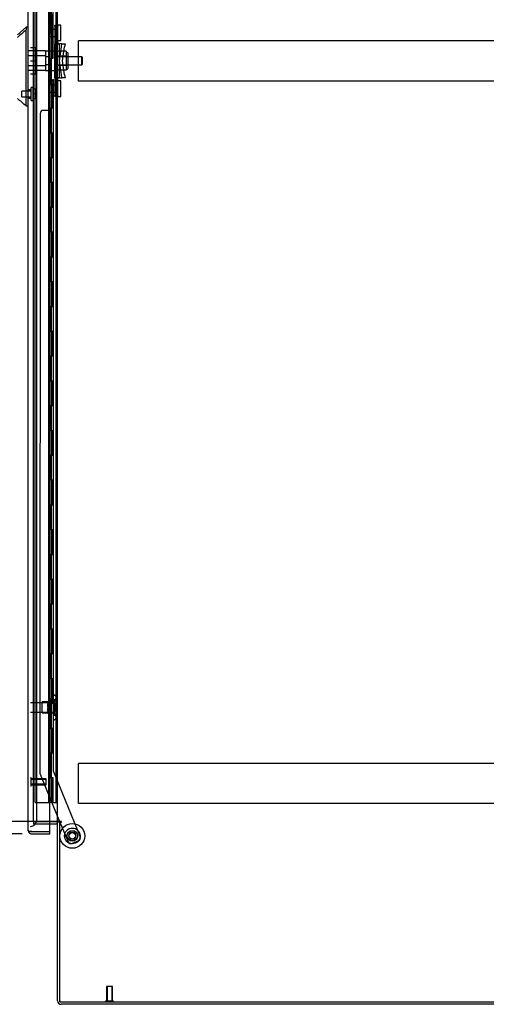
# Model space of a CAD drawing. Header units: inches. Extents: x 1 to 359, y -2 to 239.
# Tile 11 of 18: x 173 to 191, y 84 to 124. Entities that reach past the tile are written whole.
import ezdxf
from ezdxf.enums import TextEntityAlignment as Align
from ezdxf.lldxf.tags import DXFTag

# ---------------------------------------------------------------- set-up
doc = ezdxf.new("R2010")
doc.units = ezdxf.units.IN
doc.header["$MEASUREMENT"] = 0
for name, color, linetype in [('COM53964-5', 7, 'Continuous'), ('COM54746-60', 7, 'Continuous'), ('COM70220', 7, 'Continuous'), ('COM70838', 7, 'Continuous'), ('COM70839-3', 7, 'Continuous'), ('COM71197-3', 7, 'Continuous'), ('COM71198-5', 7, 'Continuous'), ('COM71199-2', 7, 'Continuous'), ('Default', 7, 'Continuous'), ('HAN13068', 7, 'Continuous'), ('HAN13068_NUT', 7, 'Continuous'), ('HAN13068_SCREW', 7, 'Continuous'), ('HAN_NUT', 7, 'Continuous'), ('NTS18147', 7, 'Continuous'), ('ROL87452', 7, 'Continuous'), ('RVT17786', 7, 'Continuous'), ('RVT19000', 7, 'Continuous'), ('SPC87322', 7, 'Continuous'), ('STD26122', 7, 'Continuous'), ('STD26258', 7, 'Continuous'), ('WAF25376', 7, 'Continuous'), ('WAM30038', 7, 'Continuous')]:
    doc.layers.add(name, color=color, linetype=linetype)
doc.styles.add('SEACAD_Times_New_Roman', font='times.ttf')
tags = doc.linetypes.add('HIDDEN2', pattern=[0.1875, 0.125, -0.0625]).pattern_tags.tags
tags[6:7] = [DXFTag(74, 4), DXFTag(75, 0), DXFTag(340, '0'), DXFTag(46, 0.0), DXFTag(50, 0.0), DXFTag(44, 0.0), DXFTag(45, 0.0)]
tags[4:5] = [DXFTag(74, 4), DXFTag(75, 0), DXFTag(340, '0'), DXFTag(46, 0.0), DXFTag(50, 0.0), DXFTag(44, 0.0), DXFTag(45, 0.0)]
doc.dimstyles.new('HAMMOND_(STH_-_300x200)', dxfattribs={"dimtxt": 1.5, "dimasz": 1.875, "dimexe": 0.75, "dimexo": 0.75, "dimgap": 0.375, "dimtad": 0, "dimtih": 1, "dimtoh": 1, "dimzin": 0, "dimdsep": 46, "dimtxsty": 'SEACAD_Times_New_Roman', "dimblk1": '_SE_FILLED', "dimblk2": '_SE_FILLED', "dimsah": 1, "dimcen": 0.75, "dimadec": 0, "dimazin": 0, "dimtfac": 0.8, "dimtofl": 0, "dimtmove": 0, "dimatfit": 3, "dimfxl": 1, "dimtolj": 1, "dimtzin": 0, "dimarcsym": 0})

# ---------------------------------------------------------------- blocks, each defined once
blk = doc.blocks.new('SE3')
at = {"layer": 'COM53964-5', "color": 7, "linetype": 'HIDDEN2'}
for p, q in [((174.88, 122.818), (174.88, 122.956)), ((209.255, 122.956), (174.88, 122.956)), ((174.88, 121.469), (174.88, 122.818)), ((174.88, 121.331), (174.88, 121.469)), ((209.255, 121.331), (174.88, 121.331)), ((174.88, 93.688), (174.88, 93.826)), ((209.255, 93.826), (174.88, 93.826)), ((174.88, 92.339), (174.88, 93.688)), ((174.88, 92.201), (174.88, 92.339)), ((209.255, 92.201), (174.88, 92.201))]:
    blk.add_line(p, q, dxfattribs=at)
at = {"layer": 'COM54746-60', "color": 7, "linetype": 'HIDDEN2'}
for p, q in [((173.135, 92.251), (173.135, 152.251)), ((173.685, 92.251), (173.685, 152.251)), ((173.69, 152.26), (173.69, 92.251)), ((173.79, 92.251), (173.79, 152.26)), ((173.976, 92.251), (173.976, 152.251)), ((173.74, 123.251), (173.74, 124.251)), ((173.781, 123.251), (173.781, 124.251)), ((173.685, 123.251), (173.74, 123.251)), ((173.729, 123.251), (173.857, 123.251)), ((173.729, 122.251), (173.729, 123.251)), ((173.826, 122.251), (173.826, 123.251)), ((173.852, 123.251), (173.852, 122.251)), ((173.857, 122.251), (173.857, 123.251)), ((173.685, 122.251), (173.74, 122.251)), ((173.729, 122.251), (173.857, 122.251)), ((173.74, 121.251), (173.74, 122.251)), ((173.781, 121.251), (173.781, 122.251)), ((173.685, 121.251), (173.74, 121.251)), ((173.729, 121.251), (173.857, 121.251)), ((173.729, 120.251), (173.729, 121.251)), ((173.826, 120.251), (173.826, 121.251)), ((173.852, 121.251), (173.852, 120.251)), ((173.857, 120.251), (173.857, 121.251)), ((173.685, 120.251), (173.74, 120.251)), ((173.729, 120.251), (173.857, 120.251)), ((173.74, 119.251), (173.74, 120.251)), ((173.781, 119.251), (173.781, 120.251)), ((173.685, 119.251), (173.74, 119.251)), ((173.729, 119.251), (173.857, 119.251)), ((173.729, 118.251), (173.729, 119.251)), ((173.826, 118.251), (173.826, 119.251)), ((173.852, 119.251), (173.852, 118.251)), ((173.857, 118.251), (173.857, 119.251)), ((173.685, 118.251), (173.74, 118.251)), ((173.729, 118.251), (173.857, 118.251)), ((173.74, 117.251), (173.74, 118.251)), ((173.781, 117.251), (173.781, 118.251)), ((173.685, 117.251), (173.74, 117.251)), ((173.729, 117.251), (173.857, 117.251)), ((173.729, 116.251), (173.729, 117.251)), ((173.826, 116.251), (173.826, 117.251)), ((173.852, 117.251), (173.852, 116.251)), ((173.857, 116.251), (173.857, 117.251)), ((173.685, 116.251), (173.74, 116.251)), ((173.729, 116.251), (173.857, 116.251)), ((173.74, 115.251), (173.74, 116.251)), ((173.781, 115.251), (173.781, 116.251)), ((173.685, 115.251), (173.74, 115.251)), ((173.729, 115.251), (173.857, 115.251)), ((173.729, 114.251), (173.729, 115.251)), ((173.826, 114.251), (173.826, 115.251)), ((173.852, 115.251), (173.852, 114.251)), ((173.857, 114.251), (173.857, 115.251)), ((173.685, 114.251), (173.74, 114.251)), ((173.729, 114.251), (173.857, 114.251)), ((173.74, 113.251), (173.74, 114.251)), ((173.781, 113.251), (173.781, 114.251)), ((173.685, 113.251), (173.74, 113.251)), ((173.729, 113.251), (173.857, 113.251)), ((173.729, 112.251), (173.729, 113.251)), ((173.826, 112.251), (173.826, 113.251)), ((173.852, 113.251), (173.852, 112.251)), ((173.857, 112.251), (173.857, 113.251)), ((173.685, 112.251), (173.74, 112.251)), ((173.729, 112.251), (173.857, 112.251)), ((173.74, 111.251), (173.74, 112.251)), ((173.781, 111.251), (173.781, 112.251)), ((173.685, 111.251), (173.74, 111.251)), ((173.729, 111.251), (173.857, 111.251)), ((173.729, 110.251), (173.729, 111.251)), ((173.826, 110.251), (173.826, 111.251)), ((173.852, 111.251), (173.852, 110.251)), ((173.857, 110.251), (173.857, 111.251)), ((173.685, 110.251), (173.74, 110.251)), ((173.729, 110.251), (173.857, 110.251)), ((173.74, 109.251), (173.74, 110.251)), ((173.781, 109.251), (173.781, 110.251)), ((173.685, 109.251), (173.74, 109.251)), ((173.729, 109.251), (173.857, 109.251)), ((173.729, 108.251), (173.729, 109.251)), ((173.826, 108.251), (173.826, 109.251)), ((173.852, 109.251), (173.852, 108.251)), ((173.857, 108.251), (173.857, 109.251)), ((173.685, 108.251), (173.74, 108.251)), ((173.729, 108.251), (173.857, 108.251)), ((173.74, 107.251), (173.74, 108.251)), ((173.781, 107.251), (173.781, 108.251)), ((173.685, 107.251), (173.74, 107.251)), ((173.729, 107.251), (173.857, 107.251)), ((173.729, 106.251), (173.729, 107.251)), ((173.826, 106.251), (173.826, 107.251)), ((173.852, 107.251), (173.852, 106.251)), ((173.857, 106.251), (173.857, 107.251)), ((173.685, 106.251), (173.74, 106.251)), ((173.729, 106.251), (173.857, 106.251)), ((173.74, 105.251), (173.74, 106.251)), ((173.781, 105.251), (173.781, 106.251)), ((173.685, 105.251), (173.74, 105.251)), ((173.729, 105.251), (173.857, 105.251)), ((173.729, 104.251), (173.729, 105.251)), ((173.826, 104.251), (173.826, 105.251)), ((173.852, 105.251), (173.852, 104.251)), ((173.857, 104.251), (173.857, 105.251)), ((173.685, 104.251), (173.74, 104.251)), ((173.729, 104.251), (173.857, 104.251)), ((173.74, 103.251), (173.74, 104.251)), ((173.781, 103.251), (173.781, 104.251)), ((173.685, 103.251), (173.74, 103.251)), ((173.729, 103.251), (173.857, 103.251)), ((173.729, 102.251), (173.729, 103.251)), ((173.826, 102.251), (173.826, 103.251)), ((173.852, 103.251), (173.852, 102.251)), ((173.857, 102.251), (173.857, 103.251)), ((173.685, 102.251), (173.74, 102.251)), ((173.729, 102.251), (173.857, 102.251)), ((173.74, 101.251), (173.74, 102.251)), ((173.781, 101.251), (173.781, 102.251)), ((173.685, 101.251), (173.74, 101.251)), ((173.729, 101.251), (173.857, 101.251)), ((173.729, 100.251), (173.729, 101.251)), ((173.826, 100.251), (173.826, 101.251)), ((173.852, 101.251), (173.852, 100.251)), ((173.857, 100.251), (173.857, 101.251)), ((173.685, 100.251), (173.74, 100.251)), ((173.729, 100.251), (173.857, 100.251)), ((173.74, 99.251), (173.74, 100.251)), ((173.781, 99.251), (173.781, 100.251)), ((173.685, 99.251), (173.74, 99.251)), ((173.729, 99.251), (173.857, 99.251)), ((173.729, 98.251), (173.729, 99.251)), ((173.826, 98.251), (173.826, 99.251)), ((173.852, 99.251), (173.852, 98.251)), ((173.857, 98.251), (173.857, 99.251)), ((173.685, 98.251), (173.74, 98.251)), ((173.729, 98.251), (173.857, 98.251)), ((173.74, 97.251), (173.74, 98.251)), ((173.781, 97.251), (173.781, 98.251)), ((173.685, 97.251), (173.74, 97.251)), ((173.729, 97.251), (173.857, 97.251)), ((173.729, 96.251), (173.729, 97.251)), ((173.826, 96.251), (173.826, 97.251)), ((173.852, 97.251), (173.852, 96.251)), ((173.857, 96.251), (173.857, 97.251)), ((173.685, 96.251), (173.74, 96.251)), ((173.729, 96.251), (173.857, 96.251)), ((173.74, 95.251), (173.74, 96.251)), ((173.781, 95.251), (173.781, 96.251)), ((173.685, 95.251), (173.74, 95.251)), ((173.729, 95.251), (173.857, 95.251)), ((173.729, 94.251), (173.729, 95.251)), ((173.826, 94.251), (173.826, 95.251)), ((173.852, 95.251), (173.852, 94.251)), ((173.857, 94.251), (173.857, 95.251)), ((173.685, 94.251), (173.74, 94.251)), ((173.729, 94.251), (173.857, 94.251)), ((173.74, 93.251), (173.74, 94.251)), ((173.781, 93.251), (173.781, 94.251)), ((173.685, 93.251), (173.74, 93.251)), ((173.729, 92.251), (173.729, 93.251)), ((173.729, 93.251), (173.857, 93.251)), ((173.826, 92.251), (173.826, 93.251)), ((173.852, 93.251), (173.852, 92.251)), ((173.857, 92.251), (173.857, 93.251)), ((173.135, 92.251), (173.66, 92.251)), ((173.66, 92.251), (173.685, 92.251)), ((173.685, 92.251), (173.69, 92.251)), ((173.729, 92.251), (173.69, 92.251)), ((173.852, 92.251), (173.729, 92.251)), ((173.852, 92.251), (173.976, 92.251)), ((173.976, 92.251), (174.038, 92.251))]:
    blk.add_line(p, q, dxfattribs=at)
at = {"layer": 'COM70220', "color": 7, "linetype": 'HIDDEN2'}
for p, q in [((173.196, 91.783), (173.196, 152.718)), ((173.196, 91.533), (173.196, 91.783))]:
    blk.add_line(p, q, dxfattribs=at)
blk.add_arc((172.946, 91.533), 0.25, 270, 0, dxfattribs=at)
at = {"layer": 'COM70838', "color": 7, "linetype": 'HIDDEN2'}
for p, q in [((173.928, 123.552), (173.928, 123.588)), ((173.928, 123.588), (174.053, 123.588)), ((173.928, 123.552), (173.928, 122.838)), ((174.053, 123.588), (174.053, 123.552)), ((174.053, 122.893), (174.053, 123.552)), ((173.928, 121.463), (173.928, 122.838)), ((173.928, 122.838), (173.986, 122.838)), ((173.986, 121.463), (173.986, 122.838)), ((173.986, 122.838), (174.111, 122.838)), ((174.111, 121.463), (174.111, 122.838)), ((174.213, 122.838), (174.111, 122.838)), ((174.113, 122.151), (174.195, 122.713)), ((174.195, 122.713), (174.213, 122.838)), ((174.213, 122.838), (174.34, 122.838)), ((174.24, 122.151), (174.321, 122.713)), ((174.34, 122.838), (174.321, 122.713)), ((174.195, 121.588), (174.113, 122.151)), ((174.321, 121.588), (174.24, 122.151)), ((174.213, 121.463), (174.195, 121.588)), ((174.321, 121.588), (174.34, 121.463)), ((173.986, 121.463), (173.928, 121.463)), ((173.928, 121.463), (173.928, 120.75)), ((174.111, 121.463), (173.986, 121.463)), ((174.053, 120.75), (174.053, 121.436)), ((174.111, 121.463), (174.213, 121.463)), ((174.34, 121.463), (174.213, 121.463)), ((173.928, 120.713), (173.928, 120.75)), ((174.053, 120.713), (173.928, 120.713)), ((174.053, 120.75), (174.053, 120.713))]:
    blk.add_line(p, q, dxfattribs=at)
for centre, start, end in [((174.17, 122.893), 180, 208.0398), ((174.17, 121.436), 166.4554, 180)]:
    blk.add_arc(centre, 0.117, start, end, dxfattribs=at)
at = {"layer": 'COM70839-3', "color": 7, "linetype": 'HIDDEN2'}
for p, q in [((173.866, 122.901), (173.853, 150.779)), ((173.795, 124.026), (173.796, 123.014)), ((173.796, 121.288), (173.795, 120.275)), ((173.866, 121.4), (173.853, 93.523)), ((173.334, 120.026), (173.321, 93.442)), ((173.67, 120.15), (173.459, 120.151)), ((173.331, 93.394), (174.121, 91.487)), ((173.853, 93.523), (174.952, 90.866)), ((174.133, 91.457), (174.461, 90.663)), ((174.884, 90.703), (174.625, 90.596))]:
    blk.add_line(p, q, dxfattribs=at)
at = {"layer": 'COM70839-3', "color": 7, "linetype": 'Continuous'}
blk.add_line((174.121, 91.487), (174.133, 91.457), dxfattribs=at)
at = {"layer": 'COM70839-3', "color": 7, "linetype": 'HIDDEN2'}
blk.add_circle((174.633, 90.903), 0.129, dxfattribs=at)
for centre, start, end in [((173.921, 123.014), 180.0275, 243.9236), ((173.921, 121.288), 116.0764, 179.9725), ((173.459, 120.026), 89.9725, 179.9725), ((173.67, 120.275), 269.9725, 359.9725), ((173.446, 93.442), 179.9725, 202.4845), ((174.577, 90.711), 202.4845, 292.4845), ((174.837, 90.819), 292.4845, 22.4845)]:
    blk.add_arc(centre, 0.125, start, end, dxfattribs=at)
at = {"layer": 'COM71197-3', "color": 7, "linetype": 'HIDDEN2'}
for p, q in [((173.071, 91.487), (173.071, 152.797)), ((173.726, 91.487), (173.071, 91.487))]:
    blk.add_line(p, q, dxfattribs=at)
at = {"layer": 'COM71197-3', "color": 7, "linetype": 'Continuous'}
for p, q in [((174.038, 91.487), (174.038, 152.797)), ((173.99, 91.487), (173.726, 91.487)), ((173.99, 91.487), (174.038, 91.487)), ((174.181, 91.487), (174.038, 91.487)), ((174.181, 91.457), (174.133, 91.457)), ((174.133, 84.207), (174.133, 91.457)), ((174.133, 84.207), (210.003, 84.207))]:
    blk.add_line(p, q, dxfattribs=at)
blk.add_arc((174.181, 91.472), 0.015, 270, 90, dxfattribs=at)
at = {"layer": 'COM71198-5', "color": 7, "linetype": 'HIDDEN2'}
for p, q in [((173.071, 91.487), (173.071, 91.392)), ((173.071, 91.487), (173.726, 91.487)), ((173.071, 91.392), (173.726, 91.392))]:
    blk.add_line(p, q, dxfattribs=at)
at = {"layer": 'COM71198-5', "color": 7, "linetype": 'Continuous'}
for p, q in [((173.726, 91.487), (173.99, 91.487)), ((173.726, 91.392), (173.99, 91.392)), ((174.038, 84.255), (174.038, 91.457)), ((174.133, 91.457), (174.038, 91.457)), ((209.955, 84.112), (174.181, 84.112))]:
    blk.add_line(p, q, dxfattribs=at)
for centre, radius, start, end in [((173.99, 91.344), 0.143, 52.2051, 90), ((173.99, 91.344), 0.048, 0, 90), ((174.181, 84.255), 0.143, 180, 270)]:
    blk.add_arc(centre, radius, start, end, dxfattribs=at)
at = {"layer": 'COM71198-5', "color": 7, "linetype": 'HIDDEN2'}
blk.add_arc((174.181, 84.255), 0.048, 180, 270, dxfattribs=at)
at = {"layer": 'COM71199-2', "color": 7, "linetype": 'Continuous'}
for p, q in [((172.851, 91.128), (172.851, 153.374)), ((173.726, 91.08), (173.726, 153.422)), ((172.851, 91.128), (172.851, 91.127)), ((172.851, 91.128), (172.851, 91.128)), ((172.931, 91.08), (172.88, 91.041)), ((172.994, 91.08), (172.88, 91.08)), ((172.931, 91.08), (172.994, 91.08)), ((172.994, 91.08), (172.994, 91.08)), ((172.994, 91.08), (173.726, 91.08)), ((172.994, 91.08), (173.726, 91.08)), ((172.994, 90.985), (173.726, 90.985)), ((173.726, 90.985), (173.726, 91.08))]:
    blk.add_line(p, q, dxfattribs=at)
for start, end in [(180, 180.0762), (180.1561, 217.5036), (217.5036, 270)]:
    blk.add_arc((172.994, 91.128), 0.143, start, end, dxfattribs=at)
blk.add_open_spline([(172.88, 91.08), (172.871, 91.088), (172.863, 91.096), (172.856, 91.108), (172.854, 91.112), (172.851, 91.12), (172.851, 91.124), (172.851, 91.128)], degree=3, knots=[0, 0, 0, 0, 0.5, 0.5, 0.75, 0.75, 1, 1, 1, 1], dxfattribs=at)
at = {"layer": 'HAN13068', "color": 7, "linetype": 'Continuous'}
for p, q in [((172.771, 123.501), (172.416, 123.201)), ((172.851, 123.501), (172.768, 123.501)), ((172.771, 123.501), (172.771, 123.399)), ((172.771, 123.34), (172.771, 123.399)), ((172.771, 123.253), (172.771, 123.34)), ((172.771, 120.763), (172.771, 123.253)), ((172.771, 120.358), (172.771, 120.763)), ((172.771, 120.333), (172.771, 120.358)), ((172.771, 120.331), (172.851, 120.331))]:
    blk.add_line(p, q, dxfattribs=at)
at = {"layer": 'HAN13068', "color": 7, "linetype": 'HIDDEN2'}
for p, q in [((173.553, 122.546), (172.851, 122.546)), ((173.553, 122.35), (172.851, 122.35)), ((173.553, 122.546), (173.553, 122.35)), ((173.553, 122.35), (173.553, 121.951)), ((173.678, 122.311), (173.553, 122.311)), ((173.678, 122.311), (173.678, 122.151)), ((175.013, 122.311), (174.053, 122.311)), ((175.013, 121.991), (175.013, 122.311)), ((175.043, 122.281), (175.013, 122.311)), ((175.043, 122.021), (175.043, 122.281)), ((173.553, 121.951), (172.851, 121.951)), ((173.678, 121.991), (173.553, 121.991)), ((173.553, 121.951), (173.553, 121.755)), ((173.678, 122.151), (173.678, 121.991)), ((174.053, 121.991), (175.013, 121.991)), ((175.013, 121.991), (175.043, 122.021)), ((173.553, 121.755), (172.851, 121.755)), ((172.976, 120.975), (172.851, 120.975)), ((172.851, 120.65), (172.976, 120.65))]:
    blk.add_line(p, q, dxfattribs=at)
at = {"layer": 'HAN13068', "color": 7, "linetype": 'Continuous'}
blk.add_arc((136.005, 77.184), 56.686, 49.5649, 50.0347, dxfattribs=at)
blk.add_open_spline([(172.771, 123.399), (172.652, 123.296), (172.534, 123.192), (172.416, 123.089)], degree=3, dxfattribs=at)
at = {"layer": 'HAN13068_NUT', "color": 7, "linetype": 'HIDDEN2'}
for p, q in [((174.378, 122.535), (174.053, 122.535)), ((174.378, 122.343), (174.053, 122.343)), ((174.378, 122.535), (174.378, 122.439)), ((174.428, 122.483), (174.378, 122.483)), ((174.378, 122.439), (174.378, 122.343)), ((174.378, 122.343), (174.378, 122.151)), ((174.458, 121.848), (174.458, 122.453)), ((174.378, 121.959), (174.053, 121.959)), ((174.378, 122.151), (174.378, 121.959)), ((174.378, 121.959), (174.378, 121.863)), ((174.378, 121.767), (174.053, 121.767)), ((174.378, 121.863), (174.378, 121.767)), ((174.378, 121.818), (174.428, 121.818))]:
    blk.add_line(p, q, dxfattribs=at)
for centre, start, end in [((174.428, 122.453), 0, 90), ((174.428, 121.848), 270, 0)]:
    blk.add_arc(centre, 0.03, start, end, dxfattribs=at)
at = {"layer": 'HAN13068_SCREW', "color": 7, "linetype": 'HIDDEN2'}
for p, q in [((172.976, 120.55), (172.976, 121.075)), ((173.046, 121.075), (172.976, 121.075)), ((173.046, 120.55), (173.046, 121.075)), ((172.601, 120.697), (172.601, 120.929)), ((172.976, 120.929), (172.601, 120.929)), ((172.601, 120.697), (172.976, 120.697)), ((173.183, 121.005), (173.046, 121.005)), ((173.183, 120.813), (173.046, 120.813)), ((173.183, 120.813), (173.183, 121.005)), ((173.183, 120.62), (173.183, 120.813)), ((172.976, 120.55), (173.046, 120.55)), ((173.183, 120.62), (173.046, 120.62))]:
    blk.add_line(p, q, dxfattribs=at)
at = {"layer": 'HAN_NUT', "color": 7, "linetype": 'HIDDEN2'}
for p, q in [((172.946, 122.681), (173.161, 122.681)), ((173.161, 122.151), (173.161, 122.681)), ((172.946, 122.151), (173.161, 122.151)), ((173.161, 121.621), (173.161, 122.151)), ((172.946, 121.621), (173.161, 121.621))]:
    blk.add_line(p, q, dxfattribs=at)
at = {"layer": 'NTS18147', "color": 7, "linetype": 'HIDDEN2'}
for p, q in [((173.854, 96.575), (173.854, 96.58)), ((173.917, 96.58), (173.854, 96.58)), ((173.854, 96.575), (173.854, 96.386)), ((173.854, 96.575), (173.917, 96.575)), ((173.917, 96.575), (173.917, 96.58)), ((173.979, 96.426), (173.979, 96.481)), ((173.416, 95.86), (173.416, 96.3)), ((173.854, 96.3), (173.416, 96.3)), ((173.854, 96.386), (173.854, 96.269)), ((173.917, 96.386), (173.854, 96.386)), ((173.854, 96.269), (173.854, 95.891)), ((173.854, 96.269), (173.917, 96.269)), ((173.917, 96.269), (173.917, 96.386)), ((173.416, 95.86), (173.854, 95.86)), ((173.854, 95.891), (173.854, 95.773)), ((173.917, 95.891), (173.854, 95.891)), ((173.854, 95.773), (173.854, 95.585)), ((173.854, 95.773), (173.917, 95.773)), ((173.917, 95.773), (173.917, 95.891)), ((173.979, 95.679), (173.979, 95.733)), ((173.854, 95.585), (173.854, 95.58)), ((173.917, 95.585), (173.854, 95.585)), ((173.854, 95.58), (173.917, 95.58)), ((173.917, 95.585), (173.917, 95.58))]:
    blk.add_line(p, q, dxfattribs=at)
blk.add_arc((173.66, 96.08), 0.318, 323.6338, 36.3662, dxfattribs=at)
for centre, start_param, end_param in [((173.66, 96.481), 2.506883, 3.776302), ((173.66, 96.426), 2.506883, 3.141593), ((173.66, 95.733), 3.141593, 3.776302), ((173.66, 95.679), 2.506883, 3.776302)]:
    blk.add_ellipse(centre, major_axis=(-0.318, 0), ratio=0.5, start_param=start_param, end_param=end_param, dxfattribs=at)
at = {"layer": 'ROL87452', "color": 7, "linetype": 'HIDDEN2'}
for radius in [0.5, 0.206]:
    blk.add_circle((174.633, 90.903), radius, dxfattribs=at)
at = {"layer": 'RVT17786', "color": 7, "linetype": 'HIDDEN2'}
blk.add_circle((174.633, 90.903), 0.217, dxfattribs=at)
at = {"layer": 'RVT19000', "color": 7, "linetype": 'HIDDEN2'}
for p, q in [((174.053, 123.471), (173.928, 123.471)), ((174.053, 123.588), (174.053, 123.589)), ((174.166, 123.589), (174.053, 123.589)), ((174.166, 122.964), (174.166, 123.589)), ((173.716, 123.136), (173.716, 123.417)), ((173.928, 123.417), (173.716, 123.417)), ((173.716, 123.136), (173.928, 123.136)), ((173.928, 123.081), (174.053, 123.081)), ((174.053, 122.964), (174.166, 122.964)), ((173.716, 120.885), (173.716, 121.166)), ((173.928, 121.166), (173.716, 121.166)), ((174.053, 121.22), (173.928, 121.22)), ((174.166, 121.338), (174.053, 121.338)), ((174.166, 120.713), (174.166, 121.338)), ((173.716, 120.885), (173.928, 120.885)), ((173.928, 120.83), (174.053, 120.83)), ((174.053, 120.713), (174.053, 120.713)), ((174.053, 120.713), (174.166, 120.713))]:
    blk.add_line(p, q, dxfattribs=at)
at = {"layer": 'SPC87322', "color": 7, "linetype": 'HIDDEN2'}
for p, q in [((173.928, 122.543), (173.553, 122.543)), ((174.053, 122.388), (173.928, 122.388)), ((174.053, 122.378), (173.928, 122.378)), ((174.053, 121.923), (173.928, 121.923)), ((174.053, 121.913), (173.928, 121.913)), ((173.553, 121.758), (173.928, 121.758))]:
    blk.add_line(p, q, dxfattribs=at)
at = {"layer": 'STD26122', "color": 7, "linetype": 'HIDDEN2'}
for p, q in [((173.911, 96.265), (172.946, 96.265)), ((173.911, 96.265), (173.911, 95.895)), ((173.946, 96.23), (173.911, 96.265)), ((173.946, 95.93), (173.946, 96.23)), ((172.946, 95.895), (173.911, 95.895)), ((173.911, 95.895), (173.946, 95.93))]:
    blk.add_line(p, q, dxfattribs=at)
at = {"layer": 'STD26258', "color": 7, "linetype": 'HIDDEN2'}
for p, q in [((172.977, 93.236), (172.946, 93.236)), ((172.946, 92.924), (172.977, 92.924)), ((172.977, 92.924), (172.977, 93.236)), ((173.571, 93.205), (172.977, 93.205)), ((173.571, 93.174), (172.977, 93.174)), ((173.571, 92.986), (172.977, 92.986)), ((172.977, 92.955), (173.571, 92.955)), ((173.571, 92.955), (173.571, 93.205)), ((176.258, 84.832), (176.008, 84.832)), ((176.008, 84.832), (176.008, 84.238)), ((176.038, 84.832), (176.038, 84.238)), ((176.227, 84.832), (176.227, 84.238)), ((176.258, 84.238), (176.258, 84.832)), ((176.289, 84.238), (175.976, 84.238)), ((175.976, 84.238), (175.976, 84.207)), ((176.289, 84.207), (176.289, 84.238))]:
    blk.add_line(p, q, dxfattribs=at)
at = {"layer": 'WAF25376', "color": 7, "linetype": 'HIDDEN2'}
for radius in [0.315, 0.14]:
    blk.add_circle((174.633, 90.903), radius, dxfattribs=at)
at = {"layer": 'WAM30038', "color": 7, "linetype": 'HIDDEN2'}
for p, q in [((173.641, 96.254), (173.641, 96.308)), ((173.686, 96.282), (173.641, 96.254)), ((173.641, 96.229), (173.686, 96.257)), ((173.641, 96.254), (173.657, 96.241)), ((173.641, 96.097), (173.641, 96.229)), ((173.686, 96.097), (173.641, 96.097)), ((173.657, 96.241), (173.696, 96.265)), ((173.705, 96.455), (173.705, 95.705)), ((173.729, 96.455), (173.705, 96.455)), ((173.729, 96.455), (173.729, 95.705)), ((173.641, 95.931), (173.641, 96.062)), ((173.641, 96.062), (173.686, 96.062)), ((173.686, 95.903), (173.641, 95.931)), ((173.657, 95.919), (173.641, 95.906)), ((173.641, 95.852), (173.641, 95.906)), ((173.641, 95.906), (173.686, 95.878)), ((173.695, 95.895), (173.657, 95.919)), ((173.705, 95.705), (173.729, 95.705))]:
    blk.add_line(p, q, dxfattribs=at)
for centre, radius, start, end in [((173.12, 96.983), 0.85, 311.7058, 313.4493), ((173.687, 96.079), 0.0181, 1.7718, 93.073), ((173.687, 96.08), 0.0182, 267.1609, 357.9942), ((173.117, 95.174), 0.854, 46.5547, 48.2901)]:
    blk.add_arc(centre, radius, start, end, dxfattribs=at)
for points, knots in [([(173.641, 96.308), (173.654, 96.32), (173.666, 96.331), (173.679, 96.342), (173.681, 96.344), (173.684, 96.346), (173.686, 96.348)], [0, 0, 0, 0, 0.858552, 0.858552, 0.858552, 1, 1, 1, 1]), ([(173.699, 96.287), (173.699, 96.287), (173.698, 96.287), (173.694, 96.287), (173.69, 96.285), (173.686, 96.282)], [0.4389304, 0.4389304, 0.4389304, 0.4389304, 0.5, 0.5, 1, 1, 1, 1]), ([(173.686, 96.257), (173.688, 96.259), (173.69, 96.26), (173.694, 96.264), (173.696, 96.266), (173.7, 96.27), (173.701, 96.272), (173.704, 96.277), (173.705, 96.28), (173.705, 96.282)], [0, 0, 0, 0, 0.25, 0.25, 0.5, 0.5, 0.75, 0.75, 1, 1, 1, 1]), ([(173.686, 95.812), (173.684, 95.813), (173.681, 95.815), (173.679, 95.817), (173.666, 95.829), (173.654, 95.84), (173.641, 95.852)], [0, 0, 0, 0, 0.141448, 0.141448, 0.141448, 1, 1, 1, 1]), ([(173.705, 95.878), (173.705, 95.88), (173.704, 95.882), (173.701, 95.887), (173.7, 95.89), (173.694, 95.896), (173.69, 95.9), (173.686, 95.903)], [0, 0, 0, 0, 0.25, 0.25, 0.5, 0.5, 1, 1, 1, 1]), ([(173.686, 95.878), (173.688, 95.876), (173.69, 95.875), (173.694, 95.874), (173.696, 95.873), (173.698, 95.873), (173.699, 95.873), (173.699, 95.873)], [0, 0, 0, 0, 0.25, 0.25, 0.5, 0.5, 0.5626015, 0.5626015, 0.5626015, 0.5626015])]:
    blk.add_open_spline(points, degree=3, knots=knots, dxfattribs=at)
blk = doc.blocks.new('DMBLK4329')
at = {"layer": 'Default', "linetype": 'Continuous'}
for points in [[(155.221, 150.922), (155.846, 150.922), (155.533, 152.797)], [(155.221, 93.362), (155.533, 91.487), (155.846, 93.362)]]:
    blk.add_hatch(color=7, dxfattribs=at).paths.add_polyline_path(points)
at = {"layer": 'Default', "color": 7, "linetype": 'Continuous'}
for p, q in [((173.264, 152.797), (154.783, 152.797)), ((155.533, 152.797), (155.533, 123.417)), ((155.533, 119.142), (155.533, 91.487)), ((173.264, 91.487), (154.783, 91.487))]:
    blk.add_line(p, q, dxfattribs=at)
at = {"layer": 'Default', "color": 7, "linetype": 'Continuous', "style": 'SEACAD_Times_New_Roman'}
for s, p in [('61.31', (152.974, 122.892)), ('DOOR OPENING', (147.233, 120.642))]:
    blk.add_text(s, height=1.5, dxfattribs=at).set_placement(p, align=Align.TOP_LEFT)
blk = doc.blocks.new('_SE_FILLED')
at = {"color": 0}
blk.add_line((0, 0), (-1, 0), dxfattribs=at)
blk.add_solid([(0, 0), (-1, -0.1665), (-1, 0.1665), (0, 0)], dxfattribs=at)
blk = doc.blocks.new('DMBLK4340')
at = {"layer": 'Default', "linetype": 'Continuous'}
for points in [[(167.885, 119.958), (168.51, 119.958), (168.197, 121.833)], [(167.885, 92.86), (168.197, 90.985), (168.51, 92.86)]]:
    blk.add_hatch(color=7, dxfattribs=at).paths.add_polyline_path(points)
at = {"layer": 'Default', "color": 7, "linetype": 'Continuous'}
for p, q in [((171.666, 121.833), (167.447, 121.833)), ((168.197, 107.684), (168.197, 121.833)), ((168.197, 90.985), (168.197, 105.659)), ((172.61, 90.985), (167.447, 90.985))]:
    blk.add_line(p, q, dxfattribs=at)
at = {"layer": 'Default', "color": 7, "linetype": 'Continuous', "style": 'SEACAD_Times_New_Roman'}
blk.add_text('30.85', height=1.5, dxfattribs=at).set_placement((165.638, 107.159), align=Align.TOP_LEFT)

msp = doc.modelspace()

# ---------------------------------------------------------------- block references
at = {"layer": 'Default'}
msp.add_blockref('SE3', (0, 0), dxfattribs=at)

# ---------------------------------------------------------------- dimensions: what is measured, and where the dimension line sits
at = {"layer": 'Default', "color": 7, "linetype": 'Continuous'}
for base, p1, p2, angle, text, picture, middle, dimtype in [((155.533, 152.797), (174.014, 152.797), (174.014, 91.487), 270, '\\A1;<>\\PDOOR OPENING', 'DMBLK4329', (155.533, 122.142), 161), ((168.197, 121.833), (173.36, 90.985), (172.416, 121.833), 90, '\\A1;<>', 'DMBLK4340', (168.197, 106.409), 160)]:
    dim = msp.add_linear_dim(base=base, p1=p1, p2=p2, angle=angle, text=text, dimstyle='HAMMOND_(STH_-_300x200)', dxfattribs=at)
    dim.commit()
    dim.dimension.update_dxf_attribs({"geometry": picture, "text_midpoint": middle, "dimtype": dimtype})

doc.saveas('drawing.dxf')
